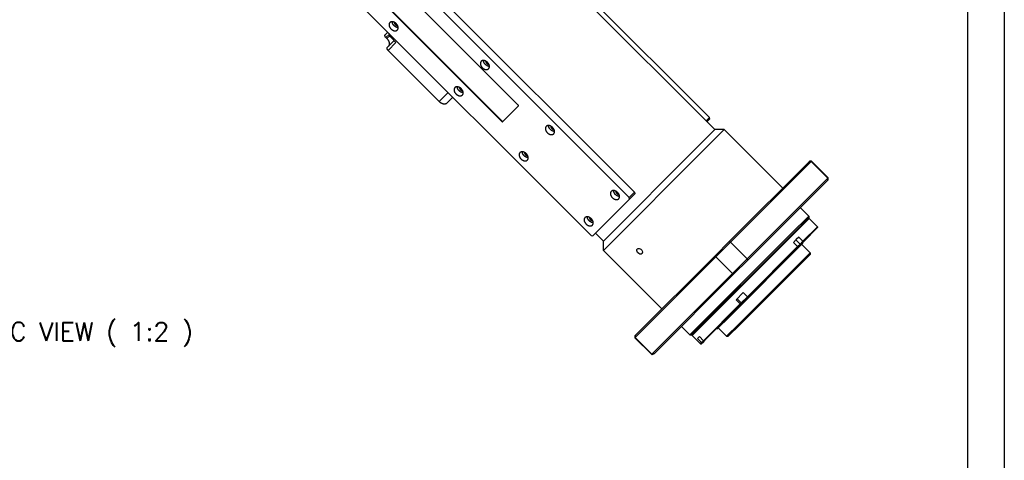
# Model space of a CAD drawing. Extents: x 12273 to 13958, y -1141 to 57.
# Tile 21 of 23: x 13581 to 13955, y -361 to -194. Entities that reach past the tile are written whole.
import ezdxf

# ---------------------------------------------------------------- set-up
doc = ezdxf.new("R2010")
doc.units = 0
doc.header["$LTSCALE"] = 25.4
doc.linetypes.add('DASHEDBIDOT', pattern=[12.4, 3, -3, 0.2, -3, 0.2, -3])
doc.layers.get('0').update_dxf_attribs({"linetype": 'CONTINUOUS'})
doc.layers.add('ATA-TEXT', color=7, linetype='CONTINUOUS', lineweight=25)
doc.layers.add('Layer0000', color=7, linetype='CONTINUOUS', lineweight=25)
doc.styles.get("Standard").update_dxf_attribs({"font": 'simplex.shx'})

# ---------------------------------------------------------------- blocks, each defined once
blk = doc.blocks.new('ata-Border-A1-002')
at = {"color": 253, "ltscale": 0.5}
blk.add_line((841, 594), (841, 0), dxfattribs=at)
blk.add_line((834, 585), (834, 9))

msp = doc.modelspace()

# ---------------------------------------------------------------- linework, layer by layer
at = {"layer": 'Layer0000', "color": 7, "linetype": 'Continuous', "lineweight": 25}
for p, q in [((13845.3339611, -235.4117131), (13704.973265, -95.051017)), ((13843.2620004, -230.7661593), (13713.1543527, -100.6585116)), ((13814.7620004, -259.2661593), (13684.6543527, -129.1585116)), ((13682.6543527, -131.1585116), (13812.7620004, -261.2661593)), ((13798.2620004, -275.7661593), (13668.1543527, -145.6585116)), ((13770.5479042, -226.0520631), (13717.868449, -173.3726079)), ((13711.618449, -179.6226079), (13764.2979042, -232.3020631)), ((13764.4229042, -232.1770631), (13711.743449, -179.4976079)), ((13719.9588079, -199.2129668), (13720.8338079, -198.3379668)), ((13720.5194681, -200.773627), (13720.1659147, -200.4200736)), ((13720.787235, -204.0413939), (13723.287235, -201.5413939)), ((13722.2265748, -200.4807337), (13723.9943418, -202.2485007)), ((13720.9943418, -205.2485007), (13740.4397783, -224.6939372)), ((13743.4575452, -225.2117041), (13745.5825452, -223.0867041)), ((13764.5996809, -232.3538398), (13770.5996809, -226.3538398)), ((13841.9752039, -232.0529559), (13843.2620004, -230.7661593)), ((13843.3655538, -231.3697127), (13842.3287573, -232.4065093)), ((13843.3655538, -231.3697127), (13843.2620004, -230.7661593)), ((13845.3339611, -235.4117131), (13839.1207576, -241.6249165)), ((13842.1385246, -242.1426835), (13848.869495, -235.4117131)), ((13848.869495, -235.4117131), (13845.3339608, -235.4117131)), ((13871.1433586, -257.6855767), (13848.869495, -235.4117131)), ((13839.1207576, -241.6249165), (13802.9075542, -277.83812)), ((13802.9075542, -281.3736539), (13842.1385246, -242.1426835)), ((13850.782795, -278.0463127), (13881.2928219, -247.5362479)), ((13881.988478, -247.547564), (13851.2934051, -278.2426369)), ((13881.2929707, -247.5359646), (13881.3964069, -247.4325284)), ((13882.1035137, -247.4325284), (13881.3964069, -247.4325284)), ((13888.3524391, -253.9115251), (13881.988478, -247.547564)), ((13882.1035137, -247.4325284), (13881.9885238, -247.5475183)), ((13888.4674747, -253.7964894), (13882.1035038, -247.4325185)), ((13857.6573662, -284.606598), (13888.3524391, -253.9115251)), ((13888.3638761, -254.6071499), (13857.8536904, -285.1172081)), ((13888.3525022, -253.911462), (13888.4674747, -253.7964894)), ((13888.4674747, -254.5035962), (13888.3639595, -254.6071114)), ((13888.4674747, -254.5035446), (13888.4674747, -253.7964894)), ((13812.8655538, -261.8697127), (13798.8655538, -275.8697127)), ((13812.7620004, -261.2661593), (13814.7620004, -259.2661593)), ((13812.8655538, -261.8697127), (13812.7620004, -261.2661593)), ((13814.8490547, -259.8862119), (13812.8655538, -261.8697127)), ((13814.7620004, -259.2661593), (13814.8655538, -259.8697127)), ((13814.8967344, -259.8385322), (13814.8490547, -259.8862119)), ((13814.8526384, -259.7944362), (13814.8967344, -259.8385322)), ((13881.0428535, -268.2921784), (13877.860873, -265.1101979)), ((13874.4154365, -274.9195954), (13881.0428535, -268.2921784)), ((13881.0428535, -268.9992852), (13874.5189899, -275.5231488)), ((13874.6957666, -275.6999255), (13881.2196302, -269.1760619)), ((13881.2196296, -269.1760619), (13880.8660763, -269.1760619)), ((13881.0428535, -268.29219), (13881.0428535, -268.9992858)), ((13884.4016107, -272.3580424), (13881.2196302, -269.1760619)), ((13878.845969, -277.9136841), (13884.4016107, -272.3580424)), ((13884.4016107, -272.7115958), (13879.0139711, -278.0992355)), ((13884.4016107, -272.3580459), (13884.4016107, -272.7115958)), ((13798.2620004, -275.7661593), (13798.8655538, -275.8697127)), ((13802.9075542, -277.83812), (13799.9023504, -274.8329162)), ((13835.7880195, -313.5470124), (13874.4154365, -274.9195954)), ((13874.5189899, -275.5231488), (13836.4951263, -313.5470124)), ((13836.671903, -313.7237891), (13874.6957666, -275.6999255)), ((13877.2549788, -276.3226939), (13876.2867569, -277.2909158)), ((13878.8459691, -277.9136841), (13877.2549788, -276.3226939)), ((13802.9075542, -281.3736539), (13802.9075542, -277.8381197)), ((13845.5427074, -283.2862279), (13850.7827016, -278.0462337)), ((13851.2934051, -278.2426369), (13845.738478, -283.797564)), ((13850.9812058, -306.4855542), (13878.7448905, -278.7218695)), ((13857.6573662, -284.606598), (13851.2934051, -278.2426369)), ((13857.740504, -299.0191491), (13876.845969, -279.9136841)), ((13876.7639711, -280.3492354), (13858.1369986, -298.976208)), ((13876.2867569, -277.2909158), (13875.2549788, -278.3226939)), ((13875.2549788, -278.3226939), (13876.845969, -279.9136841)), ((13876.764001, -280.3492055), (13878.054128, -279.0590785)), ((13876.8459691, -279.9136841), (13877.7527472, -279.0069061)), ((13877.7527472, -279.0069061), (13878.8459691, -277.9136841)), ((13879.0139711, -278.0992355), (13878.0541285, -279.059078)), ((13878.3912031, -279.0755568), (13881.5731836, -282.2575374)), ((13878.650414, -278.4627926), (13878.7448905, -278.7218695)), ((13825.1814178, -303.6475175), (13802.9075542, -281.3736539)), ((13815.0322842, -313.7968235), (13845.5427258, -283.2862528)), ((13845.738478, -283.797564), (13815.0434051, -314.4926369)), ((13845.738478, -283.797564), (13852.1024391, -290.1615251)), ((13852.1024391, -290.1615251), (13857.6573662, -284.606598)), ((13854.413281, -309.4174399), (13881.5731836, -282.2575374)), ((13881.5731836, -282.9646441), (13855.0168344, -309.5209933)), ((13881.5731836, -282.2575376), (13881.5731836, -282.9646443)), ((13857.8537695, -285.1173015), (13852.6137752, -290.3572957)), ((13821.4073665, -320.856598), (13852.1024391, -290.1615251)), ((13852.6137503, -290.3572773), (13822.4890372, -320.4820102)), ((13856.1495138, -297.4281589), (13853.4174629, -300.1602097)), ((13855.4086002, -301.351053), (13857.740504, -299.0191492)), ((13855.4144799, -301.6987266), (13858.1369986, -298.976208)), ((13857.740504, -299.0191492), (13856.1495138, -297.4281589)), ((13858.1369986, -298.976208), (13857.740504, -299.0191492)), ((13841.0222821, -315.7373711), (13855.0084517, -301.7512014)), ((13855.0634282, -302.0497784), (13841.4275513, -315.6856552)), ((13853.4174629, -300.1602097), (13855.0084517, -301.7512015)), ((13855.0084517, -301.7512015), (13855.4086002, -301.351053)), ((13855.4144799, -301.6987266), (13855.0634282, -302.0497784)), ((13846.2177106, -311.2490494), (13850.9812058, -306.4855542)), ((13835.7880195, -313.5470124), (13832.606039, -310.3650319)), ((13846.5713979, -310.895362), (13849.7533785, -314.0773425)), ((13849.7533785, -314.0773425), (13854.413281, -309.4174399)), ((13855.0168344, -309.5209933), (13850.4604852, -314.0773425)), ((13814.9283695, -313.9005658), (13815.0319342, -313.7970011)), ((13814.9283695, -313.9006108), (13814.9283695, -314.6076726)), ((13815.0434051, -314.4926369), (13814.9283695, -314.6076726)), ((13821.2923305, -320.9716336), (13814.9283695, -314.6076726)), ((13821.4073665, -320.856598), (13815.0434051, -314.4926369)), ((13835.7880311, -313.5470124), (13836.4951269, -313.5470124)), ((13836.671903, -313.7237885), (13836.671903, -313.3702352)), ((13839.8538835, -316.9057696), (13836.671903, -313.7237891)), ((13839.4312918, -314.1463808), (13838.699241, -314.8784316)), ((13841.0222821, -315.7373711), (13839.4312918, -314.1463808)), ((13845.9586336, -311.1545729), (13846.2177106, -311.2490494)), ((13849.7533787, -314.0773425), (13850.4604854, -314.0773425)), ((13838.699241, -314.8784316), (13840.2902306, -316.4694226)), ((13839.8538835, -316.9057696), (13840.2902308, -316.4694224)), ((13839.8538835, -316.9057696), (13840.20744, -316.9057696)), ((13840.603989, -316.5092175), (13840.2074369, -316.9057696)), ((13840.2902306, -316.4694226), (13841.0222822, -315.7373711)), ((13841.4275513, -315.6856552), (13840.603989, -316.5092175)), ((13821.2923305, -320.9716336), (13821.4073662, -320.856598)), ((13821.2923305, -320.9716336), (13821.4997239, -320.9716336)), ((13821.6108575, -320.8600533), (13821.4073714, -320.8565959)), ((13821.4994373, -320.9716336), (13822.3529907, -320.6180802)), ((13822.4893478, -320.4817231), (13822.3529907, -320.6180802))]:
    msp.add_line(p, q, dxfattribs=at)
at = {"layer": 'Layer0000', "color": 251, "linetype": 'DASHEDBIDOT', "lineweight": 18}
for p, q in [((13721.4159147, -199.1700736), (13720.1659147, -200.4200736)), ((13721.6238241, -199.6692709), (13720.5194681, -200.773627)), ((13723.9943418, -202.2485007), (13720.9943418, -205.2485007)), ((13722.2265748, -200.4807337), (13722.6015748, -200.1057337)), ((13743.8147783, -221.3189372), (13740.4397783, -224.6939372)), ((13764.2979042, -232.3020631), (13764.4229042, -232.1770631)), ((13876.1617569, -277.4159158), (13877.7527472, -279.0069061)), ((13878.0541285, -279.059078), (13877.7527472, -279.0069061)), ((13855.4086002, -301.351053), (13853.8176099, -299.7600627)), ((13855.4086002, -301.351053), (13855.4144799, -301.6987266))]:
    msp.add_line(p, q, dxfattribs=at)
at = {"layer": 'Layer0000', "color": 7, "linetype": 'Continuous', "lineweight": 25}
for centre, radius, start, end in [((13724.3696542, -198.2600542), 3.0861313, 190.893723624, 226.018776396), ((13878.0282553, -469.6131106), 222.1008562, 88.978319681, 89.157803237), ((13308.3382963, -263.795706), 580.0983561, 0.9075831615, 0.9762986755), ((13869.123211, -231.1077703), 50.3944206, 248.657794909, 249.27976709), ((13649.8555688, -237.4156628), 230.9344574, 349.285678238, 349.395629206), ((13850.228731, -303.9931522), 38.7180186, 41.97313399, 42.343545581), ((13690.9876448, -342.7497951), 165.5994744, 20.854306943, 21.043737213), ((13904.7922328, -266.7767921), 50.3944206, 200.72023291, 201.342205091), ((13793.1502083, -444.9123577), 165.5994738, 68.956262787, 69.145693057), ((14069.6863422, -262.4239269), 218.2503917, 190.381025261, 190.460725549), ((14010.3705136, -311.0228044), 195.3579255, 180.813608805, 181.017707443), ((13849.9223832, -242.2633614), 74.8285924, 262.604201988, 262.846177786), ((13825.6268386, -193.4777949), 123.2250934, 277.177150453, 277.367115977), ((13786.3980156, -285.7919365), 49.6962865, 314.936186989, 315.117970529), ((13241.6000841, 1027.4834136), 1467.8020164, 293.2757038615, 293.3130258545)]:
    msp.add_arc(centre, radius, start, end, dxfattribs=at)
for points, weights, knots in [([(13721.6695943, -194.6737532), (13720.6695943, -195.6737532), (13722.0838079, -197.0879668), (13723.4980214, -198.5021804), (13724.4980214, -197.5021804)], [1, 0.707106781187, 1, 0.707106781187, 1], [0.25, 0.25, 0.25, 0.5, 0.5, 0.75, 0.75, 0.75]), ([(13724.8151787, -196.6193376), (13723.9909147, -196.5950736), (13723.2838079, -195.8879668), (13722.5767011, -195.18086), (13722.552437, -194.3565959)], [0.857864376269, 0.828427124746, 1, 0.828427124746, 0.857864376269], [0.35355339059, 0.35355339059, 0.35355339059, 0.5, 0.5, 0.64644660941, 0.64644660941, 0.64644660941]), ([(13723.3529352, -194.564516), (13723.3455767, -195.0247356), (13723.7463079, -195.4254668), (13724.147039, -195.8261979), (13724.6072587, -195.8188395)], [0.860891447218, 0.820771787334, 1, 0.820771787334, 0.860891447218], [0.34701915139, 0.34701915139, 0.34701915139, 0.5, 0.5, 0.65298084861, 0.65298084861, 0.65298084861]), ([(13756.4183317, -209.4224906), (13755.4183317, -210.4224906), (13756.8325452, -211.8367041), (13758.2467588, -213.2509177), (13759.2467588, -212.2509177)], [1, 0.707106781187, 1, 0.707106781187, 1], [0.25, 0.25, 0.25, 0.5, 0.5, 0.75, 0.75, 0.75]), ([(13759.5639161, -211.368075), (13758.739652, -211.3438109), (13758.0325452, -210.6367041), (13757.3254384, -209.9295974), (13757.3011744, -209.1053333)], [0.857864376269, 0.828427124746, 1, 0.828427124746, 0.857864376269], [0.35355339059, 0.35355339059, 0.35355339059, 0.5, 0.5, 0.64644660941, 0.64644660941, 0.64644660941]), ([(13758.1016726, -209.3132533), (13758.0943141, -209.773473), (13758.4950452, -210.1742041), (13758.8957764, -210.5749353), (13759.355996, -210.5675768)], [0.860891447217, 0.820771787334, 1, 0.820771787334, 0.860891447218], [0.34701915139, 0.34701915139, 0.34701915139, 0.5, 0.5, 0.65298084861, 0.65298084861, 0.65298084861]), ([(13746.4183317, -219.4224906), (13745.4183317, -220.4224906), (13746.8325452, -221.8367041), (13748.2467588, -223.2509177), (13749.2467588, -222.2509177)], [1, 0.707106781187, 1, 0.707106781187, 1], [0.25, 0.25, 0.25, 0.5, 0.5, 0.75, 0.75, 0.75]), ([(13749.5639161, -221.368075), (13748.739652, -221.3438109), (13748.0325452, -220.6367041), (13747.3254384, -219.9295974), (13747.3011744, -219.1053333)], [0.857864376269, 0.828427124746, 1, 0.828427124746, 0.857864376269], [0.35355339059, 0.35355339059, 0.35355339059, 0.5, 0.5, 0.64644660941, 0.64644660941, 0.64644660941]), ([(13748.1016726, -219.3132533), (13748.0943141, -219.773473), (13748.4950452, -220.1742041), (13748.8957764, -220.5749353), (13749.355996, -220.5675768)], [0.860891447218, 0.820771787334, 1, 0.820771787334, 0.860891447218], [0.34701915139, 0.34701915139, 0.34701915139, 0.5, 0.5, 0.65298084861, 0.65298084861, 0.65298084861]), ([(13781.167069, -234.1712279), (13780.167069, -235.1712279), (13781.5812826, -236.5854415), (13782.9954961, -237.999655), (13783.9954961, -236.999655)], [1, 0.707106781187, 1, 0.707106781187, 1], [0.25, 0.25, 0.25, 0.5, 0.5, 0.75, 0.75, 0.75]), ([(13784.3126534, -236.1168123), (13783.4883894, -236.0925483), (13782.7812826, -235.3854415), (13782.0741758, -234.6783347), (13782.0499117, -233.8540706)], [0.857864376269, 0.828427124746, 1, 0.828427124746, 0.857864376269], [0.35355339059, 0.35355339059, 0.35355339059, 0.5, 0.5, 0.64644660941, 0.64644660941, 0.64644660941]), ([(13782.8504099, -234.0619907), (13782.8430514, -234.5222103), (13783.2437826, -234.9229415), (13783.6445137, -235.3236726), (13784.1047334, -235.3163141)], [0.860891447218, 0.820771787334, 1, 0.820771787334, 0.860891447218], [0.34701915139, 0.34701915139, 0.34701915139, 0.5, 0.5, 0.65298084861, 0.65298084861, 0.65298084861]), ([(13771.167069, -244.1712279), (13770.167069, -245.1712279), (13771.5812826, -246.5854415), (13772.9954961, -247.999655), (13773.9954961, -246.999655)], [1, 0.707106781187, 1, 0.707106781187, 1], [0.25, 0.25, 0.25, 0.5, 0.5, 0.75, 0.75, 0.75]), ([(13774.3126534, -246.1168123), (13773.4883894, -246.0925483), (13772.7812826, -245.3854415), (13772.0741758, -244.6783347), (13772.0499117, -243.8540706)], [0.857864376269, 0.828427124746, 1, 0.828427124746, 0.857864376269], [0.35355339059, 0.35355339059, 0.35355339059, 0.5, 0.5, 0.64644660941, 0.64644660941, 0.64644660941]), ([(13772.8504099, -244.0619907), (13772.8430514, -244.5222103), (13773.2437826, -244.9229415), (13773.6445137, -245.3236726), (13774.1047334, -245.3163141)], [0.860891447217, 0.820771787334, 1, 0.820771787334, 0.860891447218], [0.34701915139, 0.34701915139, 0.34701915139, 0.5, 0.5, 0.65298084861, 0.65298084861, 0.65298084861]), ([(13805.9158063, -258.9199653), (13804.9158063, -259.9199653), (13806.3300199, -261.3341788), (13807.7442335, -262.7483924), (13808.7442335, -261.7483924)], [1, 0.707106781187, 1, 0.707106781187, 1], [0.25, 0.25, 0.25, 0.5, 0.5, 0.75, 0.75, 0.75]), ([(13809.0613908, -260.8655497), (13808.2371267, -260.8412856), (13807.5300199, -260.1341788), (13806.8229131, -259.427072), (13806.7986491, -258.602808)], [0.857864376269, 0.828427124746, 1, 0.828427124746, 0.857864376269], [0.35355339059, 0.35355339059, 0.35355339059, 0.5, 0.5, 0.64644660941, 0.64644660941, 0.64644660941]), ([(13807.5991472, -258.810728), (13807.5917888, -259.2709477), (13807.9925199, -259.6716788), (13808.3932511, -260.07241), (13808.8534707, -260.0650515)], [0.860891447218, 0.820771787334, 1, 0.820771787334, 0.860891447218], [0.34701915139, 0.34701915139, 0.34701915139, 0.5, 0.5, 0.65298084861, 0.65298084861, 0.65298084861]), ([(13795.9158063, -268.9199653), (13794.9158063, -269.9199653), (13796.3300199, -271.3341788), (13797.7442335, -272.7483924), (13798.7442335, -271.7483924)], [1, 0.707106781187, 1, 0.707106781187, 1], [0.25, 0.25, 0.25, 0.5, 0.5, 0.75, 0.75, 0.75]), ([(13799.0613908, -270.8655497), (13798.2371267, -270.8412856), (13797.5300199, -270.1341788), (13796.8229131, -269.427072), (13796.7986491, -268.602808)], [0.857864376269, 0.828427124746, 1, 0.828427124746, 0.857864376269], [0.35355339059, 0.35355339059, 0.35355339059, 0.5, 0.5, 0.64644660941, 0.64644660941, 0.64644660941]), ([(13797.5991472, -268.810728), (13797.5917888, -269.2709477), (13797.9925199, -269.6716788), (13798.3932511, -270.07241), (13798.8534707, -270.0650515)], [0.860891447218, 0.820771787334, 1, 0.820771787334, 0.860891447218], [0.34701915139, 0.34701915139, 0.34701915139, 0.5, 0.5, 0.65298084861, 0.65298084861, 0.65298084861])]:
    msp.add_rational_spline(points, weights, degree=2, knots=knots, dxfattribs=at)
for points in [[(13724.0838079, -195.0879668), (13722.6695943, -193.6737532), (13721.6695943, -194.6737532)], [(13724.4980214, -197.5021804), (13725.4980214, -196.5021804), (13724.0838079, -195.0879668)], [(13720.1659147, -200.4200736), (13719.4588079, -199.7129668), (13719.9588079, -199.2129668)], [(13720.5194681, -200.773627), (13722.287235, -202.5413939), (13721.037235, -203.7913939)], [(13720.9943418, -205.2485007), (13720.287235, -204.5413939), (13720.787235, -204.0413939)], [(13758.8325452, -209.8367041), (13757.4183317, -208.4224906), (13756.4183317, -209.4224906)], [(13759.2467588, -212.2509177), (13760.2467588, -211.2509177), (13758.8325452, -209.8367041)], [(13748.8325452, -219.8367041), (13747.4183317, -218.4224906), (13746.4183317, -219.4224906)], [(13749.2467588, -222.2509177), (13750.2467588, -221.2509177), (13748.8325452, -219.8367041)], [(13740.4397783, -224.6939372), (13742.2075452, -226.4617041), (13743.4575452, -225.2117041)], [(13770.5996809, -226.3538398), (13770.7246809, -226.2288398), (13770.5479042, -226.0520631)], [(13764.2979042, -232.3020631), (13764.4746809, -232.4788398), (13764.5996809, -232.3538398)], [(13764.4229042, -232.1770631), (13764.5996809, -232.3538398), (13764.7246809, -232.2288398)], [(13783.5812826, -234.5854415), (13782.167069, -233.1712279), (13781.167069, -234.1712279)], [(13783.9954961, -236.999655), (13784.9954961, -235.999655), (13783.5812826, -234.5854415)], [(13773.5812826, -244.5854415), (13772.167069, -243.1712279), (13771.167069, -244.1712279)], [(13773.9954961, -246.999655), (13774.9954961, -245.999655), (13773.5812826, -244.5854415)], [(13808.3300199, -259.3341788), (13806.9158063, -257.9199653), (13805.9158063, -258.9199653)], [(13808.7442335, -261.7483924), (13809.7442335, -260.7483924), (13808.3300199, -259.3341788)], [(13798.3300199, -269.3341788), (13796.9158063, -267.9199653), (13795.9158063, -268.9199653)], [(13798.7442335, -271.7483924), (13799.7442335, -270.7483924), (13798.3300199, -269.3341788)]]:
    msp.add_rational_spline(points, [1, 0.707106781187, 1], degree=2, dxfattribs=at)
for points, knots in [([(13817.5939581, -282.5980262), (13817.2163237, -282.9800495), (13816.4366044, -282.7843348), (13815.5666073, -281.6702801), (13815.5335887, -281.1194635), (13815.8254177, -280.8288092)], [1.132256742, 1.132256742, 1.132256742, 1.132256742, 2.5104088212, 2.5104088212, 3.5909041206, 3.5909041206, 3.5909041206, 3.5909041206]), ([(13815.8254177, -280.8288092), (13815.8977707, -280.7567474), (13815.9900917, -280.7006776), (13816.344895, -280.589148), (13816.8134674, -280.6509981), (13817.2267563, -280.9568678), (13817.3466161, -281.0767276)], [3.5909041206, 3.5909041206, 3.5909041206, 3.5909041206, 3.8587906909, 3.8587906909, 4.4401738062, 4.7308653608, 4.7308653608, 4.7308653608, 4.7308653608]), ([(13817.3466161, -281.0767276), (13817.4844999, -281.2146114), (13817.827074, -281.6993403), (13817.8332088, -282.2328437), (13817.6627357, -282.5193824), (13817.6301984, -282.5613647), (13817.5939581, -282.5980262)], [0, 0, 0, 0, 0.3333333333, 1, 1, 1.132256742, 1.132256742, 1.132256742, 1.132256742])]:
    msp.add_open_spline(points, degree=3, knots=knots, dxfattribs=at)

# ---------------------------------------------------------------- block references
at = {"xscale": 2, "yscale": 2, "zscale": 2}
msp.add_blockref('ata-Border-A1-002', (12273.4879337, -1130.6441864), dxfattribs=at)

# ---------------------------------------------------------------- texts
at = {"layer": 'ATA-TEXT', "insert": (13532.0905837, -318.0902911), "char_height": 7, "attachment_point": 7}
msp.add_mtext('GEOMETRIC VIEW ( 1:2 )', dxfattribs=at)

doc.saveas('drawing.dxf')
